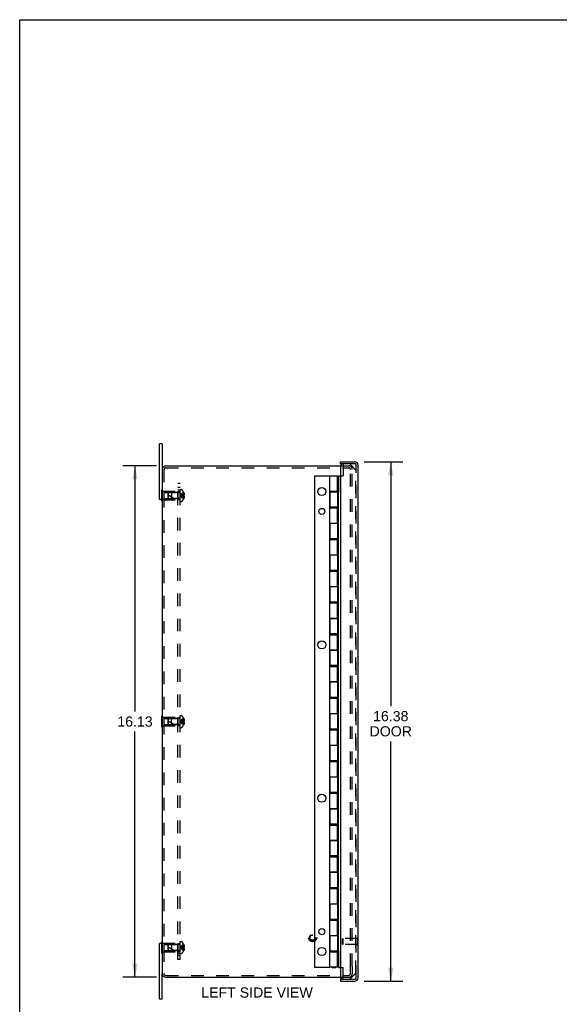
# Model space of a CAD drawing. Header units: inches. Extents: x 0 to 72.3, y 0 to 46.8.
# Tile 2 of 6: x 0 to 17, y 15.8 to 46.8. Entities that reach past the tile are written whole.
import ezdxf

# ---------------------------------------------------------------- set-up
doc = ezdxf.new("R2010")
doc.units = ezdxf.units.IN
doc.header["$LTSCALE"] = 3.978723
doc.header["$MEASUREMENT"] = 0
doc.linetypes.add('HIDDEN', pattern=[0.2, 0.1, -0.1])
doc.layers.get('0').update_dxf_attribs({"linetype": 'CONTINUOUS'})
for name, color, linetype in [('DEFAULT_2', 8, 'HIDDEN'), ('DIMENSIONS', 7, 'CONTINUOUS'), ('DOOR_ASSEMBLY', 7, 'CONTINUOUS'), ('SUBPANEL', 7, 'CONTINUOUS')]:
    doc.layers.add(name, color=color, linetype=linetype)
doc.styles.get("Standard").update_dxf_attribs({"font": 'arial.ttf'})
doc.dimstyles.new('DIMSTYLE_1', dxfattribs={"dimtxt": 0.319149, "dimasz": 0.425532, "dimexe": 0.09, "dimexo": 0.07, "dimgap": 0.0375, "dimtad": 0, "dimtih": 1, "dimtoh": 1, "dimzin": 4, "dimdsep": 46, "dimtxsty": 'Standard', "dimblk": '_FILLED', "dimblk1": '_FILLED', "dimblk2": '_FILLED', "dimcen": 0.09, "dimadec": 3, "dimazin": 1, "dimtfac": 1, "dimtdec": 3, "dimtofl": 0, "dimtmove": 0, "dimatfit": 3, "dimldrblk": '_FILLED', "dimfxl": 0, "dimtolj": 1, "dimtzin": 4, "dimarcsym": 0})

# ---------------------------------------------------------------- blocks, each defined once
blk = doc.blocks.new('_FILLED')
at = {"color": 0, "linetype": 'ByBlock'}
blk.add_solid([(0, 0), (-1, 0.2), (-1, -0.2)], dxfattribs=at)
blk = doc.blocks.new('*D1')
at = {"layer": 'DIMENSIONS', "color": 2, "linetype": 'Continuous'}
for p, q in [((10.86, 32.87), (12.086, 32.87)), ((11.703, 32.87), (11.703, 25.171)), ((11.703, 16.495), (11.703, 24.054)), ((10.86, 16.495), (12.086, 16.495))]:
    blk.add_line(p, q, dxfattribs=at)
at = {"layer": 'DIMENSIONS', "color": 2, "linetype": 'Continuous', "xscale": 0.4255319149, "yscale": 0.4255319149, "zscale": 0.4255319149}
for p, rotation in [((11.703, 32.87), 90), ((11.703, 16.495), 270)]:
    blk.add_blockref('_FILLED', p, dxfattribs=dict(at, rotation=rotation))
at = {"layer": 'DIMENSIONS', "color": 2, "linetype": 'Continuous', "insert": (11.703, 25.012), "char_height": 0.3191, "width": 1.33592, "attachment_point": 2, "line_spacing_factor": 0.9}
blk.add_mtext('16.38\\PDOOR', dxfattribs=at)
blk = doc.blocks.new('*D10')
at = {"layer": 'DIMENSIONS', "color": 2, "linetype": 'Continuous'}
for p, q in [((4.311, 32.745), (3.253, 32.745)), ((3.636, 32.745), (3.636, 25.001)), ((3.636, 16.62), (3.636, 24.363)), ((4.311, 16.62), (3.253, 16.62))]:
    blk.add_line(p, q, dxfattribs=at)
at = {"layer": 'DIMENSIONS', "color": 2, "linetype": 'Continuous', "xscale": 0.4255319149, "yscale": 0.4255319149, "zscale": 0.4255319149}
for p, rotation in [((3.636, 32.745), 90), ((3.636, 16.62), 270)]:
    blk.add_blockref('_FILLED', p, dxfattribs=dict(at, rotation=rotation))
at = {"layer": 'DIMENSIONS', "color": 2, "linetype": 'Continuous', "insert": (3.636, 24.842), "char_height": 0.3191, "width": 1.11524, "attachment_point": 2, "line_spacing_factor": 0.9}
blk.add_mtext('16.13', dxfattribs=at)

msp = doc.modelspace()

# ---------------------------------------------------------------- linework, layer by layer
at = {"color": 7, "linetype": 'Continuous'}
for p, q in [((0, 0), (0, 46.809)), ((0, 46.809), (72.34, 46.809)), ((4.489, 33.432), (4.414, 33.432)), ((4.489, 33.432), (4.489, 32.625)), ((4.489, 31.682), (4.414, 31.682)), ((4.484, 31.627), (4.484, 31.682)), ((4.484, 31.627), (4.489, 31.627)), ((4.484, 24.502), (4.484, 24.862)), ((4.484, 24.862), (4.489, 24.862)), ((4.484, 24.772), (4.489, 24.772)), ((4.484, 24.592), (4.489, 24.592)), ((4.484, 24.502), (4.489, 24.502)), ((4.484, 17.737), (4.489, 17.737)), ((4.484, 17.682), (4.484, 17.737)), ((4.489, 17.682), (4.414, 17.682)), ((4.489, 15.932), (4.489, 16.74)), ((4.489, 15.932), (4.414, 15.932))]:
    msp.add_line(p, q, dxfattribs=at)
at = {"color": 3, "linetype": 'Continuous'}
for p, q in [((4.414, 31.682), (4.414, 33.432)), ((4.489, 32.625), (4.489, 16.74)), ((4.609, 32.745), (10.117, 32.745)), ((4.414, 15.932), (4.414, 17.682)), ((4.609, 16.62), (10.117, 16.62))]:
    msp.add_line(p, q, dxfattribs=at)
for centre, start, end in [((4.609, 32.625), 90, 180), ((4.609, 16.74), 180, 270)]:
    msp.add_arc(centre, 0.12, start, end, dxfattribs=at)
at = {"layer": 'DEFAULT_2', "color": 8, "linetype": 'HIDDEN'}
for p, q in [((4.549, 32.625), (4.549, 16.74)), ((4.609, 32.685), (10.377, 32.685)), ((10.117, 32.745), (10.377, 32.745)), ((10.429, 16.97), (10.429, 32.633)), ((10.489, 16.97), (10.489, 32.633)), ((4.484, 31.682), (4.484, 31.987)), ((4.484, 31.987), (4.505, 31.987)), ((4.505, 31.627), (4.505, 31.987)), ((5.059, 31.621), (5.059, 31.994)), ((5.059, 31.994), (5.105, 31.994)), ((4.484, 31.897), (4.505, 31.897)), ((4.484, 31.717), (4.505, 31.717)), ((4.505, 31.947), (4.984, 31.947)), ((4.505, 31.667), (4.984, 31.667)), ((4.546, 31.902), (4.546, 31.712)), ((4.546, 31.902), (4.974, 31.902)), ((4.546, 31.712), (4.974, 31.712)), ((4.684, 31.881), (4.694, 31.892)), ((4.684, 31.733), (4.684, 31.881)), ((4.684, 31.733), (4.694, 31.722)), ((4.694, 31.892), (4.784, 31.901)), ((4.694, 31.722), (4.694, 31.892)), ((4.694, 31.722), (4.784, 31.713)), ((4.784, 31.901), (4.784, 31.807)), ((5.031, 31.901), (4.784, 31.901)), ((4.784, 31.713), (4.784, 31.807)), ((4.784, 31.807), (4.784, 31.765)), ((5.031, 31.713), (4.784, 31.713)), ((4.974, 31.902), (4.984, 31.912)), ((4.974, 31.902), (4.974, 31.712)), ((4.974, 31.712), (4.984, 31.702)), ((4.984, 31.947), (4.984, 31.667)), ((5.107, 31.816), (5.087, 31.813)), ((5.128, 31.818), (5.107, 31.816)), ((5.15, 31.82), (5.128, 31.818)), ((5.172, 31.823), (5.15, 31.82)), ((5.172, 31.792), (5.15, 31.794)), ((5.172, 31.907), (5.172, 31.906)), ((5.172, 31.906), (5.172, 31.905)), ((5.172, 31.905), (5.172, 31.823)), ((5.172, 31.876), (5.182, 31.876)), ((5.172, 31.842), (5.187, 31.842)), ((5.172, 31.823), (5.172, 31.82)), ((5.172, 31.823), (5.172, 31.823)), ((5.172, 31.823), (5.182, 31.823)), ((5.172, 31.794), (5.172, 31.792)), ((5.172, 31.792), (5.172, 31.709)), ((5.172, 31.792), (5.172, 31.792)), ((5.182, 31.792), (5.172, 31.792)), ((5.172, 31.772), (5.187, 31.772)), ((5.172, 31.739), (5.182, 31.739)), ((5.172, 31.709), (5.172, 31.708)), ((5.172, 31.708), (5.172, 31.708)), ((4.489, 31.627), (4.505, 31.627)), ((5.059, 31.621), (5.105, 31.621)), ((4.489, 24.862), (4.505, 24.862)), ((4.505, 24.502), (4.505, 24.862)), ((5.059, 24.496), (5.059, 24.869)), ((5.059, 24.869), (5.105, 24.869)), ((4.489, 24.772), (4.505, 24.772)), ((4.489, 24.592), (4.505, 24.592)), ((4.505, 24.822), (4.984, 24.822)), ((4.505, 24.542), (4.984, 24.542)), ((4.546, 24.777), (4.546, 24.587)), ((4.546, 24.777), (4.974, 24.777)), ((4.546, 24.587), (4.974, 24.587)), ((4.684, 24.756), (4.694, 24.767)), ((4.684, 24.608), (4.684, 24.756)), ((4.684, 24.608), (4.694, 24.597)), ((4.694, 24.767), (4.784, 24.776)), ((4.694, 24.597), (4.694, 24.767)), ((4.694, 24.597), (4.784, 24.588)), ((4.784, 24.588), (4.784, 24.776)), ((5.031, 24.776), (4.784, 24.776)), ((5.031, 24.588), (4.784, 24.588)), ((4.974, 24.777), (4.984, 24.787)), ((4.974, 24.777), (4.974, 24.587)), ((4.974, 24.587), (4.984, 24.577)), ((4.984, 24.822), (4.984, 24.542)), ((5.107, 24.691), (5.087, 24.688)), ((5.128, 24.693), (5.107, 24.691)), ((5.15, 24.695), (5.128, 24.693)), ((5.172, 24.698), (5.15, 24.695)), ((5.172, 24.667), (5.15, 24.669)), ((5.172, 24.782), (5.172, 24.781)), ((5.172, 24.781), (5.172, 24.78)), ((5.172, 24.78), (5.172, 24.698)), ((5.172, 24.751), (5.182, 24.751)), ((5.172, 24.717), (5.187, 24.717)), ((5.172, 24.695), (5.172, 24.698)), ((5.172, 24.698), (5.182, 24.698)), ((5.172, 24.698), (5.172, 24.698)), ((5.172, 24.695), (5.172, 24.692)), ((5.172, 24.667), (5.172, 24.584)), ((5.182, 24.667), (5.172, 24.667)), ((5.172, 24.667), (5.172, 24.667)), ((5.172, 24.647), (5.187, 24.647)), ((5.172, 24.614), (5.182, 24.614)), ((5.172, 24.584), (5.172, 24.583)), ((5.172, 24.583), (5.172, 24.583)), ((4.489, 24.502), (4.505, 24.502)), ((5.059, 24.496), (5.105, 24.496)), ((4.489, 17.737), (4.505, 17.737)), ((4.505, 17.377), (4.505, 17.737)), ((4.505, 17.697), (4.984, 17.697)), ((4.984, 17.697), (4.984, 17.417)), ((5.059, 17.744), (5.105, 17.744)), ((5.059, 17.371), (5.059, 17.744)), ((4.484, 17.377), (4.484, 17.682)), ((4.484, 17.647), (4.505, 17.647)), ((4.484, 17.467), (4.505, 17.467)), ((4.505, 17.417), (4.984, 17.417)), ((4.546, 17.652), (4.974, 17.652)), ((4.546, 17.652), (4.546, 17.462)), ((4.546, 17.462), (4.974, 17.462)), ((4.684, 17.631), (4.694, 17.642)), ((4.684, 17.483), (4.684, 17.631)), ((4.684, 17.483), (4.694, 17.472)), ((4.694, 17.642), (4.784, 17.651)), ((4.694, 17.472), (4.694, 17.642)), ((4.694, 17.472), (4.784, 17.463)), ((5.031, 17.651), (4.784, 17.651)), ((4.784, 17.651), (4.784, 17.557)), ((4.784, 17.557), (4.784, 17.515)), ((4.784, 17.463), (4.784, 17.557)), ((5.031, 17.463), (4.784, 17.463)), ((4.974, 17.652), (4.984, 17.662)), ((4.974, 17.652), (4.974, 17.462)), ((4.974, 17.462), (4.984, 17.452)), ((5.107, 17.566), (5.087, 17.563)), ((5.128, 17.568), (5.107, 17.566)), ((5.15, 17.57), (5.128, 17.568)), ((5.172, 17.573), (5.15, 17.57)), ((5.172, 17.542), (5.15, 17.544)), ((5.172, 17.657), (5.172, 17.656)), ((5.172, 17.656), (5.172, 17.655)), ((5.172, 17.655), (5.172, 17.573)), ((5.172, 17.626), (5.182, 17.626)), ((5.172, 17.592), (5.187, 17.592)), ((5.172, 17.573), (5.172, 17.573)), ((5.172, 17.573), (5.182, 17.573)), ((5.172, 17.57), (5.172, 17.573)), ((5.172, 17.542), (5.172, 17.544)), ((5.182, 17.542), (5.172, 17.542)), ((5.172, 17.542), (5.172, 17.542)), ((5.172, 17.542), (5.172, 17.459)), ((5.172, 17.522), (5.187, 17.522)), ((5.172, 17.489), (5.182, 17.489)), ((5.172, 17.459), (5.172, 17.458)), ((5.172, 17.458), (5.172, 17.458)), ((4.484, 17.377), (4.505, 17.377)), ((5.059, 17.371), (5.105, 17.371)), ((10.429, 16.732), (10.429, 16.97)), ((10.489, 16.969), (10.489, 16.732)), ((4.609, 16.68), (10.377, 16.68)), ((10.117, 16.62), (10.377, 16.62))]:
    msp.add_line(p, q, dxfattribs=at)
for points in [[(5.172, 31.906), (5.15, 31.893), (5.128, 31.878), (5.107, 31.862), (5.087, 31.845), (5.067, 31.827), (5.048, 31.807)], [(5.172, 31.876), (5.15, 31.866), (5.128, 31.856), (5.107, 31.845), (5.087, 31.833), (5.067, 31.821), (5.048, 31.807)], [(5.172, 31.842), (5.15, 31.837), (5.128, 31.832), (5.107, 31.826), (5.087, 31.82), (5.067, 31.814), (5.048, 31.807)], [(5.087, 31.813), (5.067, 31.81), (5.048, 31.807)], [(5.087, 31.813), (5.067, 31.81), (5.048, 31.807)], [(5.172, 31.708), (5.15, 31.722), (5.128, 31.736), (5.107, 31.752), (5.087, 31.769), (5.067, 31.788), (5.048, 31.807)], [(5.172, 31.739), (5.15, 31.748), (5.128, 31.758), (5.107, 31.769), (5.087, 31.781), (5.067, 31.794), (5.048, 31.807)], [(5.15, 31.794), (5.128, 31.796), (5.107, 31.799), (5.087, 31.801), (5.067, 31.804), (5.048, 31.807)], [(5.128, 31.796), (5.107, 31.799), (5.087, 31.801), (5.067, 31.804), (5.048, 31.807)], [(5.172, 31.772), (5.15, 31.777), (5.128, 31.782), (5.107, 31.788), (5.087, 31.794), (5.067, 31.8), (5.048, 31.807)], [(5.172, 31.807), (5.172, 31.81), (5.172, 31.812), (5.172, 31.815), (5.172, 31.817), (5.172, 31.82), (5.172, 31.823)], [(5.172, 31.817), (5.172, 31.815), (5.172, 31.812)], [(5.172, 31.792), (5.172, 31.794), (5.172, 31.797), (5.172, 31.799), (5.172, 31.802), (5.172, 31.805), (5.172, 31.807)], [(5.172, 31.802), (5.172, 31.799), (5.172, 31.797)], [(5.182, 31.876), (5.183, 31.871), (5.184, 31.867), (5.185, 31.863), (5.185, 31.859), (5.186, 31.855), (5.186, 31.85), (5.187, 31.846), (5.187, 31.842)], [(5.187, 31.842), (5.187, 31.84), (5.186, 31.837), (5.186, 31.835), (5.185, 31.833), (5.185, 31.83), (5.184, 31.828), (5.183, 31.825), (5.182, 31.823)], [(5.182, 31.792), (5.183, 31.789), (5.184, 31.787), (5.185, 31.784), (5.185, 31.782), (5.186, 31.779), (5.186, 31.777), (5.187, 31.775), (5.187, 31.772)], [(5.187, 31.772), (5.187, 31.768), (5.186, 31.764), (5.186, 31.76), (5.185, 31.755), (5.185, 31.751), (5.184, 31.747), (5.183, 31.743), (5.182, 31.739)], [(5.172, 24.781), (5.15, 24.768), (5.128, 24.753), (5.107, 24.737), (5.087, 24.72), (5.067, 24.702), (5.048, 24.682)], [(5.172, 24.751), (5.15, 24.741), (5.128, 24.731), (5.107, 24.72), (5.087, 24.708), (5.067, 24.696), (5.048, 24.682)], [(5.172, 24.717), (5.15, 24.712), (5.128, 24.707), (5.107, 24.701), (5.087, 24.695), (5.067, 24.689), (5.048, 24.682)], [(5.087, 24.688), (5.067, 24.685), (5.048, 24.682)], [(5.087, 24.688), (5.067, 24.685), (5.048, 24.682)], [(5.172, 24.583), (5.15, 24.597), (5.128, 24.611), (5.107, 24.627), (5.087, 24.644), (5.067, 24.663), (5.048, 24.682)], [(5.172, 24.647), (5.15, 24.652), (5.128, 24.657), (5.107, 24.663), (5.087, 24.669), (5.067, 24.675), (5.048, 24.682)], [(5.172, 24.614), (5.15, 24.623), (5.128, 24.633), (5.107, 24.644), (5.087, 24.656), (5.067, 24.669), (5.048, 24.682)], [(5.15, 24.669), (5.128, 24.671), (5.107, 24.674), (5.087, 24.676), (5.067, 24.679), (5.048, 24.682)], [(5.128, 24.671), (5.107, 24.674), (5.087, 24.676), (5.067, 24.679), (5.048, 24.682)], [(5.172, 24.687), (5.172, 24.69), (5.172, 24.692)], [(5.172, 24.687), (5.172, 24.685), (5.172, 24.682)], [(5.172, 24.682), (5.172, 24.68), (5.172, 24.677), (5.172, 24.674), (5.172, 24.672), (5.172, 24.669), (5.172, 24.667)], [(5.182, 24.751), (5.183, 24.746), (5.184, 24.742), (5.185, 24.738), (5.185, 24.734), (5.186, 24.73), (5.186, 24.725), (5.187, 24.721), (5.187, 24.717)], [(5.187, 24.717), (5.187, 24.715), (5.186, 24.712), (5.186, 24.71), (5.185, 24.708), (5.185, 24.705), (5.184, 24.703), (5.183, 24.7), (5.182, 24.698)], [(5.182, 24.667), (5.183, 24.664), (5.184, 24.662), (5.185, 24.659), (5.185, 24.657), (5.186, 24.654), (5.186, 24.652), (5.187, 24.65), (5.187, 24.647)], [(5.187, 24.647), (5.187, 24.643), (5.186, 24.639), (5.186, 24.635), (5.185, 24.63), (5.185, 24.626), (5.184, 24.622), (5.183, 24.618), (5.182, 24.614)], [(5.172, 17.656), (5.15, 17.643), (5.128, 17.628), (5.107, 17.612), (5.087, 17.595), (5.067, 17.577), (5.048, 17.557)], [(5.172, 17.626), (5.15, 17.616), (5.128, 17.606), (5.107, 17.595), (5.087, 17.583), (5.067, 17.571), (5.048, 17.557)], [(5.172, 17.592), (5.15, 17.587), (5.128, 17.582), (5.107, 17.576), (5.087, 17.57), (5.067, 17.564), (5.048, 17.557)], [(5.087, 17.563), (5.067, 17.56), (5.048, 17.557)], [(5.087, 17.563), (5.067, 17.56), (5.048, 17.557)], [(5.15, 17.544), (5.128, 17.546), (5.107, 17.549), (5.087, 17.551), (5.067, 17.554), (5.048, 17.557)], [(5.128, 17.546), (5.107, 17.549), (5.087, 17.551), (5.067, 17.554), (5.048, 17.557)], [(5.172, 17.522), (5.15, 17.527), (5.128, 17.532), (5.107, 17.538), (5.087, 17.544), (5.067, 17.55), (5.048, 17.557)], [(5.172, 17.489), (5.15, 17.498), (5.128, 17.508), (5.107, 17.519), (5.087, 17.531), (5.067, 17.544), (5.048, 17.557)], [(5.172, 17.458), (5.15, 17.472), (5.128, 17.486), (5.107, 17.502), (5.087, 17.519), (5.067, 17.538), (5.048, 17.557)], [(5.172, 17.573), (5.172, 17.57), (5.172, 17.567), (5.172, 17.565), (5.172, 17.562), (5.172, 17.56), (5.172, 17.557)], [(5.172, 17.562), (5.172, 17.565), (5.172, 17.567)], [(5.172, 17.557), (5.172, 17.555), (5.172, 17.552), (5.172, 17.549), (5.172, 17.547), (5.172, 17.544), (5.172, 17.542)], [(5.172, 17.547), (5.172, 17.549), (5.172, 17.552)], [(5.182, 17.626), (5.183, 17.621), (5.184, 17.617), (5.185, 17.613), (5.185, 17.609), (5.186, 17.605), (5.186, 17.6), (5.187, 17.596), (5.187, 17.592)], [(5.187, 17.592), (5.187, 17.59), (5.186, 17.587), (5.186, 17.585), (5.185, 17.583), (5.185, 17.58), (5.184, 17.578), (5.183, 17.575), (5.182, 17.573)], [(5.182, 17.542), (5.183, 17.539), (5.184, 17.537), (5.185, 17.534), (5.185, 17.532), (5.186, 17.529), (5.186, 17.527), (5.187, 17.525), (5.187, 17.522)], [(5.187, 17.522), (5.187, 17.518), (5.186, 17.514), (5.186, 17.51), (5.185, 17.505), (5.185, 17.501), (5.184, 17.497), (5.183, 17.493), (5.182, 17.489)]]:
    msp.add_lwpolyline(points, dxfattribs=at)
for radius in [0.128, 0.0981, 0.094, 0.084]:
    msp.add_circle((9.239, 17.87), radius, dxfattribs=at)
for centre, radius, start, end in [((4.609, 32.625), 0.06, 90, 180), ((10.377, 32.633), 0.112, 0, 90), ((10.377, 32.633), 0.052, 0, 90), ((5.105, 31.974), 0.02, 43.5138, 90), ((4.93, 31.807), 0.262, 22.3613, 43.5138), ((4.514, 31.262), 0.571, 52.1862, 72.6646), ((5.031, 31.929), 0.0282, 270, 360), ((5.031, 31.685), 0.0282, 0, 90), ((4.93, 31.807), 0.262, 316.4862, 337.6387), ((4.93, 31.807), 0.261, 15.1941, 22.0894), ((4.93, 31.807), 0.261, 337.9106, 344.8059), ((5.105, 31.641), 0.02, 270, 316.4862), ((5.105, 24.849), 0.02, 43.5138, 90), ((4.93, 24.682), 0.262, 22.3613, 43.5138), ((4.514, 24.137), 0.571, 52.1862, 72.6646), ((5.031, 24.804), 0.0282, 270, 360), ((5.031, 24.56), 0.0282, 0, 90), ((4.93, 24.682), 0.262, 316.4862, 337.6387), ((4.93, 24.682), 0.261, 15.1941, 22.0894), ((4.93, 24.682), 0.261, 337.9106, 344.8059), ((5.105, 24.516), 0.02, 270, 316.4862), ((5.105, 17.724), 0.02, 43.5138, 90), ((4.93, 17.557), 0.262, 22.3613, 43.5138), ((4.514, 17.012), 0.571, 52.1862, 72.6646), ((5.031, 17.679), 0.0282, 270, 360), ((5.031, 17.435), 0.0282, 0, 90), ((4.93, 17.557), 0.262, 316.4862, 337.6387), ((4.93, 17.557), 0.261, 15.1941, 22.0894), ((4.93, 17.557), 0.261, 337.9106, 344.8059), ((5.105, 17.391), 0.02, 270, 316.4862), ((4.609, 16.74), 0.06, 180, 270), ((10.377, 16.732), 0.112, 270, 360), ((10.377, 16.732), 0.052, 270, 360)]:
    msp.add_arc(centre, radius, start, end, dxfattribs=at)
at = {"layer": 'DOOR_ASSEMBLY', "color": 7, "linetype": 'Continuous'}
for p, q in [((10.114, 32.81), (10.114, 32.87)), ((10.204, 32.81), (10.114, 32.81)), ((9.311, 16.932), (9.311, 32.432)), ((9.311, 32.432), (9.774, 32.432)), ((9.769, 32.427), (9.782, 32.427)), ((9.774, 32.432), (9.774, 32.427)), ((9.844, 32.427), (9.844, 32.432)), ((9.844, 32.432), (9.967, 32.432)), ((9.967, 32.427), (9.967, 32.432)), ((10.056, 32.432), (10.056, 31.924)), ((10.056, 32.432), (10.114, 32.432)), ((9.772, 31.94), (9.772, 31.42)), ((9.772, 31.94), (9.782, 31.94)), ((9.844, 31.924), (9.844, 31.94)), ((9.967, 31.924), (9.967, 31.94)), ((10.056, 31.924), (10.028, 31.924)), ((10.056, 31.444), (10.056, 31.924)), ((9.772, 31.42), (9.782, 31.42)), ((9.844, 31.42), (9.844, 31.444)), ((9.967, 31.42), (9.967, 31.444)), ((10.056, 31.444), (10.028, 31.444)), ((10.056, 17.924), (10.056, 31.444)), ((9.772, 30.94), (9.772, 30.42)), ((9.772, 30.94), (9.782, 30.94)), ((9.844, 30.924), (9.844, 30.94)), ((9.967, 30.924), (9.967, 30.94)), ((10.056, 30.924), (10.028, 30.924)), ((9.844, 30.42), (9.844, 30.444)), ((9.967, 30.42), (9.967, 30.444)), ((10.056, 30.444), (10.028, 30.444)), ((9.772, 30.42), (9.782, 30.42)), ((9.772, 29.94), (9.772, 29.42)), ((9.772, 29.94), (9.782, 29.94)), ((9.844, 29.924), (9.844, 29.94)), ((9.967, 29.924), (9.967, 29.94)), ((10.056, 29.924), (10.028, 29.924)), ((9.772, 29.42), (9.782, 29.42)), ((9.844, 29.42), (9.844, 29.444)), ((9.967, 29.42), (9.967, 29.444)), ((10.056, 29.444), (10.028, 29.444)), ((9.772, 28.94), (9.772, 28.42)), ((9.772, 28.94), (9.782, 28.94)), ((9.844, 28.924), (9.844, 28.94)), ((9.967, 28.924), (9.967, 28.94)), ((10.056, 28.924), (10.028, 28.924)), ((9.772, 28.42), (9.782, 28.42)), ((9.844, 28.42), (9.844, 28.444)), ((9.967, 28.42), (9.967, 28.444)), ((10.056, 28.444), (10.028, 28.444)), ((9.772, 27.94), (9.772, 27.42)), ((9.772, 27.94), (9.782, 27.94)), ((9.844, 27.924), (9.844, 27.94)), ((9.967, 27.924), (9.967, 27.94)), ((10.056, 27.924), (10.028, 27.924)), ((9.772, 27.42), (9.782, 27.42)), ((9.844, 27.42), (9.844, 27.444)), ((9.967, 27.42), (9.967, 27.444)), ((10.056, 27.444), (10.028, 27.444)), ((9.772, 26.94), (9.772, 26.42)), ((9.772, 26.94), (9.782, 26.94)), ((9.844, 26.924), (9.844, 26.94)), ((9.967, 26.924), (9.967, 26.94)), ((10.056, 26.924), (10.028, 26.924)), ((9.772, 26.42), (9.782, 26.42)), ((9.844, 26.42), (9.844, 26.444)), ((9.967, 26.42), (9.967, 26.444)), ((10.056, 26.444), (10.028, 26.444)), ((9.772, 25.94), (9.782, 25.94)), ((9.772, 25.94), (9.772, 25.42)), ((9.844, 25.924), (9.844, 25.94)), ((9.967, 25.924), (9.967, 25.94)), ((10.056, 25.924), (10.028, 25.924)), ((9.772, 25.42), (9.782, 25.42)), ((9.844, 25.42), (9.844, 25.444)), ((9.967, 25.42), (9.967, 25.444)), ((10.056, 25.444), (10.028, 25.444)), ((9.772, 24.94), (9.782, 24.94)), ((9.772, 24.94), (9.772, 24.42)), ((9.844, 24.924), (9.844, 24.94)), ((9.967, 24.924), (9.967, 24.94)), ((10.056, 24.924), (10.028, 24.924)), ((9.772, 24.42), (9.782, 24.42)), ((9.844, 24.42), (9.844, 24.444)), ((9.967, 24.42), (9.967, 24.444)), ((10.056, 24.444), (10.028, 24.444)), ((9.772, 23.94), (9.782, 23.94)), ((9.772, 23.94), (9.772, 23.42)), ((9.844, 23.924), (9.844, 23.94)), ((9.967, 23.924), (9.967, 23.94)), ((10.056, 23.924), (10.028, 23.924)), ((9.772, 23.42), (9.782, 23.42)), ((9.844, 23.42), (9.844, 23.444)), ((9.967, 23.42), (9.967, 23.444)), ((10.056, 23.444), (10.028, 23.444)), ((9.772, 22.94), (9.782, 22.94)), ((9.772, 22.94), (9.772, 22.42)), ((9.844, 22.924), (9.844, 22.94)), ((9.967, 22.924), (9.967, 22.94)), ((10.056, 22.924), (10.028, 22.924)), ((9.772, 22.42), (9.782, 22.42)), ((9.844, 22.42), (9.844, 22.444)), ((9.967, 22.42), (9.967, 22.444)), ((10.056, 22.444), (10.028, 22.444)), ((9.772, 21.94), (9.782, 21.94)), ((9.772, 21.94), (9.772, 21.42)), ((9.844, 21.924), (9.844, 21.94)), ((9.967, 21.924), (9.967, 21.94)), ((10.056, 21.924), (10.028, 21.924)), ((9.772, 21.42), (9.782, 21.42)), ((9.844, 21.42), (9.844, 21.444)), ((9.967, 21.42), (9.967, 21.444)), ((10.056, 21.444), (10.028, 21.444)), ((9.772, 20.94), (9.782, 20.94)), ((9.772, 20.94), (9.772, 20.42)), ((9.844, 20.924), (9.844, 20.94)), ((9.967, 20.924), (9.967, 20.94)), ((10.056, 20.924), (10.028, 20.924)), ((9.772, 20.42), (9.782, 20.42)), ((9.844, 20.42), (9.844, 20.444)), ((9.967, 20.42), (9.967, 20.444)), ((10.056, 20.444), (10.028, 20.444)), ((9.772, 19.94), (9.782, 19.94)), ((9.772, 19.94), (9.772, 19.42)), ((9.844, 19.924), (9.844, 19.94)), ((9.967, 19.924), (9.967, 19.94)), ((10.056, 19.924), (10.028, 19.924)), ((9.772, 19.42), (9.782, 19.42)), ((9.844, 19.42), (9.844, 19.444)), ((9.967, 19.42), (9.967, 19.444)), ((10.056, 19.444), (10.028, 19.444)), ((9.772, 18.94), (9.782, 18.94)), ((9.772, 18.94), (9.772, 18.42)), ((9.844, 18.924), (9.844, 18.94)), ((9.967, 18.924), (9.967, 18.94)), ((10.056, 18.924), (10.028, 18.924)), ((9.772, 18.42), (9.782, 18.42)), ((9.844, 18.42), (9.844, 18.444)), ((9.967, 18.42), (9.967, 18.444)), ((10.056, 18.444), (10.028, 18.444)), ((9.772, 17.94), (9.782, 17.94)), ((9.772, 17.94), (9.772, 17.42)), ((9.844, 17.924), (9.844, 17.94)), ((9.967, 17.924), (9.967, 17.94)), ((10.056, 17.924), (10.028, 17.924)), ((10.056, 17.44), (10.056, 17.924)), ((10.679, 17.873), (10.674, 17.873)), ((10.679, 17.617), (10.679, 17.873)), ((9.772, 17.42), (9.782, 17.42)), ((9.844, 17.42), (9.844, 17.44)), ((9.967, 17.42), (9.967, 17.44)), ((10.028, 17.44), (10.056, 17.44)), ((10.056, 17.44), (10.056, 16.932)), ((10.679, 17.617), (10.674, 17.617)), ((9.774, 16.932), (9.311, 16.932)), ((9.769, 16.937), (9.782, 16.937)), ((9.774, 16.937), (9.774, 16.932)), ((9.844, 16.932), (9.844, 16.937)), ((9.844, 16.932), (9.967, 16.932)), ((9.967, 16.932), (9.967, 16.937)), ((10.056, 16.932), (10.114, 16.932)), ((10.114, 16.555), (10.204, 16.555)), ((10.114, 16.555), (10.114, 16.495))]:
    msp.add_line(p, q, dxfattribs=at)
at = {"layer": 'DOOR_ASSEMBLY', "color": 3, "linetype": 'Continuous'}
for p, q in [((10.114, 32.87), (10.562, 32.87)), ((10.114, 32.72), (10.114, 16.645)), ((10.674, 16.607), (10.674, 32.758)), ((9.782, 31.94), (9.782, 32.427)), ((9.782, 32.427), (10.028, 32.427)), ((10.028, 31.94), (10.028, 32.427)), ((9.778, 31.94), (9.778, 31.42)), ((9.782, 31.94), (10.028, 31.94)), ((9.782, 31.924), (9.782, 31.444)), ((9.782, 31.924), (10.028, 31.924)), ((10.028, 31.924), (10.028, 31.444)), ((10.028, 31.444), (9.782, 31.444)), ((9.782, 30.94), (9.782, 31.42)), ((9.782, 31.42), (10.028, 31.42)), ((10.028, 30.94), (10.028, 31.42)), ((9.778, 30.94), (9.778, 30.42)), ((9.782, 30.94), (10.028, 30.94)), ((9.782, 30.924), (9.782, 30.444)), ((10.028, 30.924), (9.782, 30.924)), ((10.028, 30.924), (10.028, 30.444)), ((10.028, 30.444), (9.782, 30.444)), ((9.782, 29.94), (9.782, 30.42)), ((9.782, 30.42), (10.028, 30.42)), ((10.028, 29.94), (10.028, 30.42)), ((9.778, 29.94), (9.778, 29.42)), ((9.782, 29.94), (10.028, 29.94)), ((9.782, 29.924), (9.782, 29.444)), ((10.028, 29.924), (9.782, 29.924)), ((10.028, 29.924), (10.028, 29.444)), ((10.028, 29.444), (9.782, 29.444)), ((9.782, 28.94), (9.782, 29.42)), ((9.782, 29.42), (10.028, 29.42)), ((10.028, 28.94), (10.028, 29.42)), ((9.778, 28.94), (9.778, 28.42)), ((9.782, 28.94), (10.028, 28.94)), ((9.782, 28.924), (9.782, 28.444)), ((10.028, 28.924), (9.782, 28.924)), ((10.028, 28.924), (10.028, 28.444)), ((10.028, 28.444), (9.782, 28.444)), ((9.782, 27.94), (9.782, 28.42)), ((9.782, 28.42), (10.028, 28.42)), ((10.028, 27.94), (10.028, 28.42)), ((9.778, 27.94), (9.778, 27.42)), ((9.782, 27.94), (10.028, 27.94)), ((9.782, 27.924), (9.782, 27.444)), ((10.028, 27.924), (9.782, 27.924)), ((10.028, 27.924), (10.028, 27.444)), ((10.028, 27.444), (9.782, 27.444)), ((9.782, 26.94), (9.782, 27.42)), ((9.782, 27.42), (10.028, 27.42)), ((10.028, 26.94), (10.028, 27.42)), ((9.778, 26.94), (9.778, 26.42)), ((9.782, 26.94), (10.028, 26.94)), ((9.782, 26.924), (9.782, 26.444)), ((10.028, 26.924), (9.782, 26.924)), ((10.028, 26.924), (10.028, 26.444)), ((10.028, 26.444), (9.782, 26.444)), ((9.782, 26.42), (10.028, 26.42)), ((9.782, 25.94), (9.782, 26.42)), ((10.028, 25.94), (10.028, 26.42)), ((9.778, 25.94), (9.778, 25.42)), ((9.782, 25.94), (10.028, 25.94)), ((10.028, 25.924), (9.782, 25.924)), ((9.782, 25.924), (9.782, 25.444)), ((10.028, 25.924), (10.028, 25.444)), ((10.028, 25.444), (9.782, 25.444)), ((9.782, 25.42), (10.028, 25.42)), ((9.782, 24.94), (9.782, 25.42)), ((10.028, 24.94), (10.028, 25.42)), ((9.778, 24.94), (9.778, 24.42)), ((9.782, 24.94), (10.028, 24.94)), ((10.028, 24.924), (9.782, 24.924)), ((9.782, 24.924), (9.782, 24.444)), ((10.028, 24.924), (10.028, 24.444)), ((10.028, 24.444), (9.782, 24.444)), ((9.782, 24.42), (10.028, 24.42)), ((9.782, 23.94), (9.782, 24.42)), ((10.028, 23.94), (10.028, 24.42)), ((9.778, 23.94), (9.778, 23.42)), ((9.782, 23.94), (10.028, 23.94)), ((10.028, 23.924), (9.782, 23.924)), ((9.782, 23.924), (9.782, 23.444)), ((10.028, 23.924), (10.028, 23.444)), ((10.028, 23.444), (9.782, 23.444)), ((9.782, 23.42), (10.028, 23.42)), ((9.782, 22.94), (9.782, 23.42)), ((10.028, 22.94), (10.028, 23.42)), ((9.778, 22.94), (9.778, 22.42)), ((9.782, 22.94), (10.028, 22.94)), ((10.028, 22.924), (9.782, 22.924)), ((9.782, 22.924), (9.782, 22.444)), ((10.028, 22.924), (10.028, 22.444)), ((10.028, 22.444), (9.782, 22.444)), ((9.782, 22.42), (10.028, 22.42)), ((9.782, 21.94), (9.782, 22.42)), ((10.028, 21.94), (10.028, 22.42)), ((9.778, 21.94), (9.778, 21.42)), ((9.782, 21.94), (10.028, 21.94)), ((10.028, 21.924), (9.782, 21.924)), ((9.782, 21.924), (9.782, 21.444)), ((10.028, 21.924), (10.028, 21.444)), ((10.028, 21.444), (9.782, 21.444)), ((9.782, 21.42), (10.028, 21.42)), ((9.782, 20.94), (9.782, 21.42)), ((10.028, 20.94), (10.028, 21.42)), ((9.778, 20.94), (9.778, 20.42)), ((9.782, 20.94), (10.028, 20.94)), ((10.028, 20.924), (9.782, 20.924)), ((9.782, 20.924), (9.782, 20.444)), ((10.028, 20.924), (10.028, 20.444)), ((10.028, 20.444), (9.782, 20.444)), ((9.782, 20.42), (10.028, 20.42)), ((9.782, 19.94), (9.782, 20.42)), ((10.028, 19.94), (10.028, 20.42)), ((9.778, 19.94), (9.778, 19.42)), ((9.782, 19.94), (10.028, 19.94)), ((10.028, 19.924), (9.782, 19.924)), ((9.782, 19.924), (9.782, 19.444)), ((10.028, 19.924), (10.028, 19.444)), ((10.028, 19.444), (9.782, 19.444)), ((9.782, 19.42), (10.028, 19.42)), ((9.782, 18.94), (9.782, 19.42)), ((10.028, 18.94), (10.028, 19.42)), ((9.778, 18.94), (9.778, 18.42)), ((9.782, 18.94), (10.028, 18.94)), ((10.028, 18.924), (9.782, 18.924)), ((9.782, 18.924), (9.782, 18.444)), ((10.028, 18.924), (10.028, 18.444)), ((10.028, 18.444), (9.782, 18.444)), ((9.782, 18.42), (10.028, 18.42)), ((9.782, 17.94), (9.782, 18.42)), ((10.028, 17.94), (10.028, 18.42)), ((9.778, 17.94), (9.778, 17.42)), ((9.782, 17.94), (10.028, 17.94)), ((10.028, 17.924), (9.782, 17.924)), ((9.782, 17.924), (9.782, 17.44)), ((10.028, 17.924), (10.028, 17.44)), ((10.028, 17.44), (9.782, 17.44)), ((9.782, 17.42), (10.028, 17.42)), ((9.782, 16.937), (9.782, 17.42)), ((10.028, 16.937), (10.028, 17.42)), ((10.028, 16.937), (9.782, 16.937)), ((10.114, 16.495), (10.562, 16.495))]:
    msp.add_line(p, q, dxfattribs=at)
at = {"layer": 'DOOR_ASSEMBLY', "color": 8, "linetype": 'HIDDEN'}
for p, q in [((10.201, 32.802), (10.201, 32.432)), ((10.411, 32.802), (10.201, 32.802)), ((10.562, 32.81), (10.204, 32.81)), ((10.601, 32.612), (10.411, 32.802)), ((10.601, 16.749), (10.601, 32.612)), ((10.614, 16.607), (10.614, 32.758)), ((10.114, 32.432), (10.201, 32.432)), ((10.179, 17.829), (10.189, 17.839)), ((10.179, 17.661), (10.179, 17.829)), ((10.661, 17.839), (10.189, 17.839)), ((10.189, 17.839), (10.189, 17.651)), ((10.674, 17.873), (10.661, 17.873)), ((10.661, 17.617), (10.661, 17.873)), ((10.179, 17.661), (10.189, 17.651)), ((10.661, 17.651), (10.189, 17.651)), ((10.674, 17.617), (10.661, 17.617)), ((10.114, 16.932), (10.201, 16.932)), ((10.201, 16.562), (10.201, 16.932)), ((10.201, 16.562), (10.414, 16.562)), ((10.204, 16.555), (10.562, 16.555)), ((10.414, 16.562), (10.601, 16.749))]:
    msp.add_line(p, q, dxfattribs=at)
at = {"layer": 'DOOR_ASSEMBLY', "color": 7, "linetype": 'Continuous'}
for centre, radius in [((9.529, 31.932), 0.128), ((9.529, 31.307), 0.0965), ((9.529, 27.099), 0.128), ((9.529, 22.265), 0.128), ((9.529, 18.057), 0.0965), ((9.529, 17.432), 0.128)]:
    msp.add_circle(centre, radius, dxfattribs=at)
at = {"layer": 'DOOR_ASSEMBLY', "color": 3, "linetype": 'Continuous'}
for centre, radius, start, end in [((10.204, 32.72), 0.09, 90, 180), ((10.562, 32.758), 0.112, 0, 90), ((10.204, 16.645), 0.09, 180, 270), ((10.562, 16.607), 0.112, 270, 360)]:
    msp.add_arc(centre, radius, start, end, dxfattribs=at)
at = {"layer": 'DOOR_ASSEMBLY', "color": 8, "linetype": 'HIDDEN'}
for centre, start, end in [((10.562, 32.758), 0, 90), ((10.562, 16.607), 270, 360)]:
    msp.add_arc(centre, 0.052, start, end, dxfattribs=at)
at = {"layer": 'SUBPANEL', "color": 8, "linetype": 'HIDDEN'}
for p, q in [((4.984, 17.182), (4.984, 32.182)), ((5.059, 32.182), (4.984, 32.182)), ((5.059, 32.057), (4.984, 32.057)), ((4.984, 31.988), (5.059, 31.988)), ((5.059, 17.182), (5.059, 32.182)), ((4.984, 31.932), (5.059, 31.932)), ((4.984, 31.916), (5.059, 31.916)), ((4.984, 31.698), (5.059, 31.698)), ((4.984, 31.682), (5.059, 31.682)), ((4.984, 24.807), (5.059, 24.807)), ((4.984, 24.557), (5.059, 24.557)), ((4.984, 17.682), (5.059, 17.682)), ((4.984, 17.666), (5.059, 17.666)), ((4.984, 17.448), (5.059, 17.448)), ((4.984, 17.432), (5.059, 17.432)), ((4.984, 17.376), (5.059, 17.376)), ((5.059, 17.307), (4.984, 17.307)), ((5.059, 17.182), (4.984, 17.182))]:
    msp.add_line(p, q, dxfattribs=at)

# ---------------------------------------------------------------- texts
at = {"layer": 'DIMENSIONS', "color": 2, "linetype": 'Continuous', "insert": (7.484, 16.299), "char_height": 0.31915, "width": 3.50945, "attachment_point": 2, "line_spacing_factor": 0.9}
msp.add_mtext('LEFT SIDE VIEW', dxfattribs=at)

# ---------------------------------------------------------------- dimensions: what is measured, and where the dimension line sits
at = {"layer": 'DIMENSIONS', "color": 2, "linetype": 'Continuous'}
dim = msp.add_linear_dim(base=(3.635629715, 16.619628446), p1=(4.380914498, 32.744628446), p2=(4.380914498, 16.619628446), angle=270, dimstyle='DIMSTYLE_1', dxfattribs=at)
dim.commit()
dim.dimension.update_dxf_attribs({"geometry": '*D10', "text_midpoint": (3.649189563, 24.680348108), "dimtype": 160})
dim = msp.add_linear_dim(base=(11.703474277, 16.494628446), p1=(10.789659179, 32.869628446), p2=(10.789659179, 16.494628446), angle=270, text='<>\\PDOOR', dimstyle='DIMSTYLE_1', dxfattribs=at)
dim.commit()
dim.dimension.update_dxf_attribs({"geometry": '*D1', "text_midpoint": (11.703474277, 24.612833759), "dimtype": 160})

doc.saveas('drawing.dxf')
